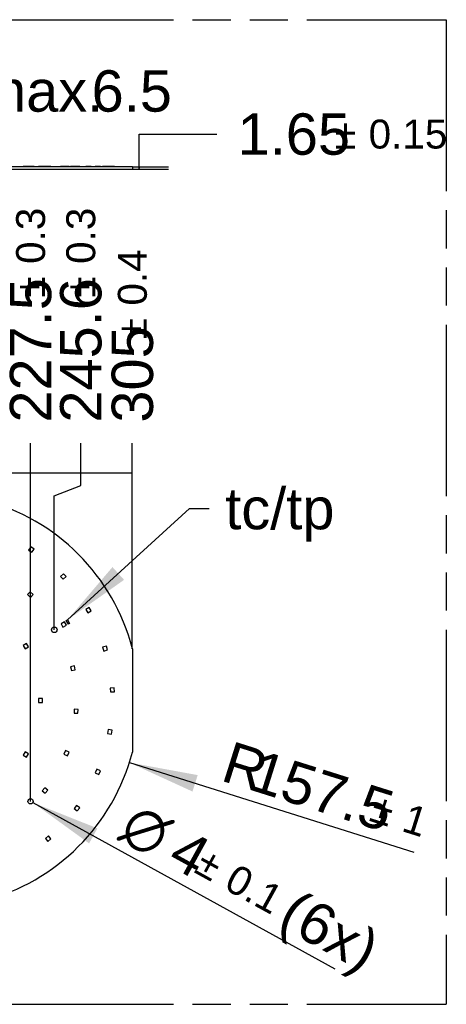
# Model space of a CAD drawing. Header units: millimetres. Extents: x 0 to 210, y 0 to 297.
# Tile 14 of 20: x 128 to 150, y 133 to 183. Entities that reach past the tile are written whole.
import ezdxf

# ---------------------------------------------------------------- set-up
doc = ezdxf.new("R2010")
doc.units = ezdxf.units.MM
doc.header["$LTSCALE"] = 19.36
doc.linetypes.add('PHANTOM', pattern=[0.8, 0.45, -0.05, 0.1, -0.05, 0.1, -0.05])
doc.layers.get('0').update_dxf_attribs({"linetype": 'CONTINUOUS'})
for name, color, linetype in [('DEFAULT_3', 7, 'PHANTOM'), ('Z_DIM_2D', 7, 'CONTINUOUS'), ('Z_NOTICE', 7, 'CONTINUOUS')]:
    doc.layers.add(name, color=color, linetype=linetype)
doc.styles.get("Standard").update_dxf_attribs({"font": 'txt', "width": 0.7})
doc.styles.add('TEXTSTYLE_3', font='helveticaneueltw1g-ltcn.otf')
doc.styles.add('TEXTSTYLE_4', font='gdt', dxfattribs={"width": 0.7})
doc.dimstyles.new('DIMSTYLE_10', dxfattribs={"dimtxt": 2.1, "dimasz": 3.5, "dimexe": 1.5, "dimexo": 0, "dimtad": 1, "dimdec": 3, "dimlfac": 15.00015, "dimdsep": 46, "dimtxsty": 'TEXTSTYLE_3', "dimblk": '_FILLED', "dimblk1": '_FILLED', "dimblk2": '_FILLED', "dimcen": 0.09, "dimclrt": 5, "dimadec": 3, "dimazin": 2, "dimtol": 1, "dimtp": 0.1, "dimtm": 0.1, "dimtfac": 1, "dimtdec": 3, "dimtofl": 0, "dimtmove": 0, "dimatfit": 1, "dimldrblk": '_FILLED', "dimfxl": 0, "dimtolj": 1, "dimarcsym": 0})
doc.dimstyles.new('DIMSTYLE_12', dxfattribs={"dimtxt": 2.1, "dimasz": 3.5, "dimexe": 1.5, "dimexo": 0, "dimgap": 0.525, "dimtad": 0, "dimtih": 1, "dimtoh": 1, "dimlfac": 15.00015, "dimdsep": 46, "dimtxsty": 'TEXTSTYLE_3', "dimblk": '_FILLED', "dimblk1": '_FILLED', "dimblk2": '_FILLED', "dimcen": 0.09, "dimclrt": 5, "dimazin": 2, "dimtol": 1, "dimtp": 0.4, "dimtm": 0.4, "dimtfac": 1, "dimtofl": 0, "dimtmove": 0, "dimatfit": 3, "dimldrblk": '_FILLED', "dimfxl": 0, "dimtolj": 1, "dimarcsym": 0})
doc.dimstyles.new('DIMSTYLE_15', dxfattribs={"dimtxt": 2.1, "dimasz": 3.5, "dimexe": 1.5, "dimexo": 0, "dimgap": 1.05, "dimtad": 1, "dimlfac": 15.00015, "dimdsep": 46, "dimtxsty": 'TEXTSTYLE_3', "dimblk": '_FILLED', "dimblk1": '_FILLED', "dimblk2": '_FILLED', "dimcen": 0.09, "dimclrt": 5, "dimazin": 2, "dimtp": 0.2, "dimtm": 0.2, "dimtfac": 1, "dimtofl": 0, "dimtmove": 0, "dimatfit": 3, "dimldrblk": '_FILLED', "dimfxl": 0, "dimtolj": 1, "dimarcsym": 0})
doc.dimstyles.new('DIMSTYLE_16', dxfattribs={"dimtxt": 2.1, "dimasz": 3.5, "dimexe": 1.5, "dimexo": 0, "dimgap": 1.05, "dimtad": 1, "dimdec": 3, "dimlfac": 15.00015, "dimdsep": 46, "dimtxsty": 'TEXTSTYLE_3', "dimblk": '_FILLED', "dimblk1": '_FILLED', "dimblk2": '_FILLED', "dimcen": 0.09, "dimclrt": 5, "dimadec": 3, "dimazin": 2, "dimtol": 1, "dimtp": 0.15, "dimtm": 0.15, "dimtfac": 1, "dimtdec": 3, "dimtofl": 0, "dimtmove": 0, "dimatfit": 3, "dimldrblk": '_FILLED', "dimfxl": 0, "dimtolj": 1, "dimarcsym": 0})
doc.dimstyles.new('DIMSTYLE_6', dxfattribs={"dimtxt": 2.1, "dimasz": 3.5, "dimexe": 1.5, "dimexo": 0, "dimgap": 0.525, "dimtad": 0, "dimtih": 1, "dimtoh": 1, "dimlfac": 15.00015, "dimdsep": 46, "dimtxsty": 'TEXTSTYLE_3', "dimblk": '_FILLED', "dimblk1": '_FILLED', "dimblk2": '_FILLED', "dimcen": 0.09, "dimclrt": 5, "dimazin": 2, "dimtol": 1, "dimtp": 0.3, "dimtm": 0.3, "dimtfac": 1, "dimtofl": 0, "dimtmove": 0, "dimatfit": 3, "dimldrblk": '_FILLED', "dimfxl": 0, "dimtolj": 1, "dimarcsym": 0})
doc.dimstyles.new('DIMSTYLE_9', dxfattribs={"dimtxt": 2.1, "dimasz": 3.5, "dimexe": 1.5, "dimexo": 0, "dimtad": 1, "dimdec": 3, "dimlfac": 15.00015, "dimdsep": 46, "dimtxsty": 'TEXTSTYLE_3', "dimblk": '_FILLED', "dimblk1": '_FILLED', "dimblk2": '_FILLED', "dimcen": 0.09, "dimclrt": 5, "dimadec": 3, "dimazin": 2, "dimtol": 1, "dimtp": 1, "dimtm": 1, "dimtfac": 1, "dimtdec": 3, "dimtofl": 0, "dimtmove": 0, "dimatfit": 3, "dimldrblk": '_FILLED', "dimfxl": 0, "dimtolj": 1, "dimarcsym": 0})
doc.dimstyles.get("Standard").update_dxf_attribs({"dimtxt": 3.5, "dimasz": 3.5, "dimexe": 1.5, "dimexo": 0, "dimtad": 1, "dimdec": 3, "dimdsep": 46, "dimtxsty": 'Standard', "dimblk": '_FILLED', "dimblk1": '_FILLED', "dimblk2": '_FILLED', "dimcen": 0.09, "dimclrt": 5, "dimadec": 3, "dimazin": 2, "dimtol": 1, "dimtp": 0.001, "dimtm": 0.001, "dimtfac": 1, "dimtdec": 3, "dimtofl": 0, "dimtmove": 0, "dimatfit": 3, "dimldrblk": '_FILLED', "dimfxl": 0, "dimtolj": 1, "dimarcsym": 0})

# ---------------------------------------------------------------- blocks, each defined once
blk = doc.blocks.new('_FILLED')
at = {"color": 0, "linetype": 'ByBlock'}
blk.add_solid([(0, 0), (-1, 0.125), (-1, -0.125)], dxfattribs=at)
blk = doc.blocks.new('*D18')
at = {"layer": 'Z_DIM_2D', "color": 2, "linetype": 'Continuous', "transparency": 16777216}
blk.add_line((134.038, 144.955), (148.484, 140.399), dxfattribs=at)
at = {"layer": 'Z_DIM_2D', "color": 2, "linetype": 'Continuous', "transparency": 16777216, "xscale": 3.5, "yscale": 3.5, "zscale": 3.5, "rotation": 162.4968032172}
blk.add_blockref('_FILLED', (134.038, 144.955), dxfattribs=at)
at = {"layer": 'Z_DIM_2D', "color": 5, "linetype": 'Continuous', "transparency": 16777216}
for s, height, style, p in [('R', 2.1, 'TEXTSTYLE_3', (138.607, 144.064)), ('157.5', 2.1, 'TEXTSTYLE_3', (140.012, 143.621)), ('`', 1.47, 'TEXTSTYLE_4', (146.16, 142.013)), ('1', 1.47, 'TEXTSTYLE_3', (147.795, 141.497))]:
    blk.add_text(s, height=height, rotation=-17.5032, dxfattribs=dict(at, style=style)).set_placement(p)
blk = doc.blocks.new('*D19')
at = {"layer": 'Z_DIM_2D', "color": 2, "linetype": 'Continuous', "transparency": 16777216}
blk.add_line((129.141, 142.922), (144.478, 134.479), dxfattribs=at)
at = {"layer": 'Z_DIM_2D', "color": 2, "linetype": 'Continuous', "transparency": 16777216, "xscale": 3.5, "yscale": 3.5, "zscale": 3.5, "rotation": 151.1684842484}
blk.add_blockref('_FILLED', (129.141, 142.922), dxfattribs=at)
at = {"layer": 'Z_DIM_2D', "color": 5, "linetype": 'Continuous', "transparency": 16777216}
for s, height, style, p in [('n', 2.1, 'TEXTSTYLE_4', (133.431, 141.159)), ('4', 2.1, 'TEXTSTYLE_3', (135.884, 139.809)), ('`', 1.47, 'TEXTSTYLE_4', (137.271, 139.405)), ('0.1', 1.47, 'TEXTSTYLE_3', (138.774, 138.578)), (' (6x)', 2.1, 'TEXTSTYLE_3', (140.784, 137.112))]:
    blk.add_text(s, height=height, rotation=-28.8315, dxfattribs=dict(at, style=style)).set_placement(p)
blk = doc.blocks.new('*D33')
at = {"layer": 'Z_DIM_2D', "color": 2, "linetype": 'Continuous', "transparency": 16777216}
blk.add_line((129.024, 142.986), (129.024, 161.167), dxfattribs=at)
at = {"layer": 'Z_DIM_2D', "color": 5, "linetype": 'Continuous', "transparency": 16777216}
for s, height, style, p in [('0.3', 1.47, 'TEXTSTYLE_3', (129.759, 170.279)), ('227.5', 2.1, 'TEXTSTYLE_3', (130.074, 162.217)), ('`', 1.47, 'TEXTSTYLE_4', (129.759, 168.564))]:
    blk.add_text(s, height=height, rotation=90, dxfattribs=dict(at, style=style)).set_placement(p)
blk = doc.blocks.new('_NONE')
blk = doc.blocks.new('*D34')
at = {"layer": 'Z_DIM_2D', "color": 2, "linetype": 'Continuous', "transparency": 16777216}
for p, q in [((131.572, 159.027), (131.572, 161.167)), ((130.23, 158.495), (131.572, 159.027)), ((130.23, 151.696), (130.23, 158.495))]:
    blk.add_line(p, q, dxfattribs=at)
at = {"layer": 'Z_DIM_2D', "color": 5, "linetype": 'Continuous', "transparency": 16777216}
for s, height, style, p in [('0.3', 1.47, 'TEXTSTYLE_3', (132.307, 170.279)), ('245.6', 2.1, 'TEXTSTYLE_3', (132.622, 162.217)), ('`', 1.47, 'TEXTSTYLE_4', (132.307, 168.564))]:
    blk.add_text(s, height=height, rotation=90, dxfattribs=dict(at, style=style)).set_placement(p)
blk = doc.blocks.new('*D35')
at = {"layer": 'Z_DIM_2D', "color": 2, "linetype": 'Continuous', "transparency": 16777216}
blk.add_line((134.19, 150.737), (134.19, 161.167), dxfattribs=at)
at = {"layer": 'Z_DIM_2D', "color": 5, "linetype": 'Continuous', "transparency": 16777216}
for s, height, style, p in [('0.4', 1.47, 'TEXTSTYLE_3', (134.925, 168.163)), ('`', 1.47, 'TEXTSTYLE_4', (134.925, 166.448)), ('305', 2.1, 'TEXTSTYLE_3', (135.24, 162.217))]:
    blk.add_text(s, height=height, rotation=90, dxfattribs=dict(at, style=style)).set_placement(p)
blk = doc.blocks.new('*D38')
at = {"layer": 'Z_DIM_2D', "color": 2, "linetype": 'Continuous', "transparency": 16777216}
for p, q in [((121.357, 175.297), (121.357, 179.06)), ((121.357, 179.06), (125.307, 179.06)), ((123.657, 175.502), (119.857, 175.502)), ((121.357, 175.502), (121.357, 175.297)), ((121.399, 175.092), (119.857, 175.092)), ((121.357, 175.092), (121.357, 175.297))]:
    blk.add_line(p, q, dxfattribs=at)
at = {"layer": 'Z_DIM_2D', "color": 5, "linetype": 'Continuous', "transparency": 16777216, "style": 'TEXTSTYLE_3'}
for s, p in [('6.5', (132.124, 178.01)), ('max. ', (126.357, 178.01))]:
    blk.add_text(s, height=2.1, dxfattribs=at).set_placement(p)
blk = doc.blocks.new('*D39')
at = {"layer": 'Z_DIM_2D', "color": 2, "linetype": 'Continuous', "transparency": 16777216}
for p, q in [((134.534, 175.147), (134.534, 176.872)), ((134.534, 176.872), (138.484, 176.872)), ((134.19, 175.202), (136.034, 175.202)), ((134.19, 175.092), (136.034, 175.092)), ((134.534, 175.202), (134.534, 175.147)), ((134.534, 175.092), (134.534, 175.147))]:
    blk.add_line(p, q, dxfattribs=at)
at = {"layer": 'Z_DIM_2D', "color": 5, "linetype": 'Continuous', "transparency": 16777216}
for s, height, style, p in [('1.65', 2.1, 'TEXTSTYLE_3', (139.534, 175.822)), ('`', 1.47, 'TEXTSTYLE_4', (144.471, 176.137)), ('0.15', 1.47, 'TEXTSTYLE_3', (146.186, 176.137))]:
    blk.add_text(s, height=height, dxfattribs=dict(at, style=style)).set_placement(p)

msp = doc.modelspace()

# ---------------------------------------------------------------- linework, layer by layer
at = {"color": 7, "linetype": 'Continuous'}
for p, q in [((134.190476, 175.20232), (113.857347, 175.20232)), ((113.857347, 175.092321), (134.190476, 175.092321)), ((128.650401, 175.23712), (129.199991, 175.23712)), ((128.650401, 175.20232), (128.650401, 175.23712)), ((128.823604, 175.23712), (128.823604, 175.20232)), ((128.923603, 175.20232), (128.923603, 175.23712)), ((129.017472, 175.20232), (129.017472, 175.23712)), ((129.153516, 175.23712), (129.153516, 175.20232)), ((129.199991, 175.23712), (129.199991, 175.20232)), ((129.423857, 175.23712), (130.056954, 175.23712)), ((129.423857, 175.20232), (129.423857, 175.23712)), ((129.616656, 175.20232), (129.616656, 175.23712)), ((129.773018, 175.23712), (129.773018, 175.20232)), ((129.77519, 175.20232), (129.77519, 175.23712)), ((129.903747, 175.23712), (129.903747, 175.20232)), ((130.056954, 175.20232), (130.056954, 175.23712)), ((130.550076, 175.23712), (130.980124, 175.23712)), ((130.550076, 175.20232), (130.550076, 175.23712)), ((130.570072, 175.20232), (130.570072, 175.23712)), ((130.670071, 175.20232), (130.670071, 175.23712)), ((130.720895, 175.20232), (130.720895, 175.23712)), ((130.907075, 175.23712), (130.907075, 175.20232)), ((130.980124, 175.20232), (130.980124, 175.23712)), ((130.997932, 175.205653), (130.980124, 175.205653)), ((130.997932, 175.205653), (130.997932, 175.20232)), ((131.053604, 175.23712), (131.517022, 175.23712)), ((131.053604, 175.20232), (131.053604, 175.23712)), ((131.098104, 175.20232), (131.098104, 175.23712)), ((131.229447, 175.20232), (131.229447, 175.23712)), ((131.237172, 175.20232), (131.237172, 175.23712)), ((131.397605, 175.23712), (131.397605, 175.20232)), ((131.517022, 175.20232), (131.517022, 175.23712)), ((131.825797, 175.23712), (132.098999, 175.23712)), ((131.825797, 175.20232), (131.825797, 175.23712)), ((131.925796, 175.20232), (131.925796, 175.23712)), ((132.098999, 175.23712), (132.098999, 175.20232)), ((132.309061, 175.23712), (132.571926, 175.23712)), ((132.309061, 175.20232), (132.309061, 175.23712)), ((132.492695, 175.23712), (132.492695, 175.20232)), ((132.571926, 175.20232), (132.571926, 175.23712)), ((132.681014, 175.23712), (132.929965, 175.23712)), ((132.681014, 175.20232), (132.681014, 175.23712)), ((132.738367, 175.20232), (132.738367, 175.23712)), ((132.929965, 175.23712), (132.929965, 175.20232)), ((132.935401, 175.23712), (133.280606, 175.23712)), ((132.935401, 175.20232), (132.935401, 175.23712)), ((133.132361, 175.23712), (133.132361, 175.20232)), ((133.167088, 175.20232), (133.167088, 175.23712)), ((133.280606, 175.23712), (133.280606, 175.20232)), ((134.190476, 175.20232), (134.190476, 175.092321)), ((129.032901, 155.909285), (128.922991, 155.742196)), ((128.922991, 155.742196), (129.09008, 155.632285)), ((129.199991, 155.799374), (129.032901, 155.909285)), ((129.09008, 155.632285), (129.199991, 155.799374)), ((130.695549, 154.544374), (130.550076, 154.407127)), ((130.832796, 154.398901), (130.695549, 154.544374)), ((130.550076, 154.407127), (130.687323, 154.261654)), ((130.687323, 154.261654), (130.832796, 154.398901)), ((129.006917, 153.629139), (128.870873, 153.48254)), ((129.153516, 153.493095), (129.006917, 153.629139)), ((128.870873, 153.48254), (129.017472, 153.346496)), ((129.017472, 153.346496), (129.153516, 153.493095)), ((131.999, 152.832417), (131.825797, 152.732418)), ((131.825797, 152.732418), (131.925796, 152.559214)), ((131.925796, 152.559214), (132.098999, 152.659213)), ((132.098999, 152.659213), (131.999, 152.832417)), ((130.743275, 152.107424), (130.570072, 152.007425)), ((130.570072, 152.007425), (130.670071, 151.834222)), ((130.843274, 151.934221), (130.743275, 152.107424)), ((130.836418, 152.16903), (130.891266, 152.200696)), ((130.943085, 151.98428), (130.836418, 152.16903)), ((130.891266, 152.200696), (130.997932, 152.015947)), ((130.997932, 152.015947), (130.943085, 151.98428)), ((130.670071, 151.834222), (130.843274, 151.934221)), ((128.823605, 150.999102), (128.650401, 150.899103)), ((128.650401, 150.899103), (128.7504, 150.725899)), ((128.7504, 150.725899), (128.923604, 150.825898)), ((128.923604, 150.825898), (128.823605, 150.999102)), ((132.872612, 150.865687), (132.681014, 150.808334)), ((132.681014, 150.808334), (132.738367, 150.616736)), ((132.738367, 150.616736), (132.929965, 150.674089)), ((132.929965, 150.674089), (132.872612, 150.865687)), ((134.190476, 150.737171), (134.190476, 145.487886)), ((131.248589, 149.86392), (131.053604, 149.819421)), ((131.053604, 149.819421), (131.098104, 149.624436)), ((131.098104, 149.624436), (131.293088, 149.668936)), ((131.293088, 149.668936), (131.248589, 149.86392)), ((133.26897, 148.751504), (133.06931, 148.739868)), ((133.06931, 148.739868), (133.080947, 148.540208)), ((133.080947, 148.540208), (133.280606, 148.551845)), ((133.280606, 148.551845), (133.26897, 148.751504)), ((129.623855, 148.212526), (129.423857, 148.212526)), ((129.423857, 148.212526), (129.423857, 148.012528)), ((129.423857, 148.012528), (129.623855, 148.012528)), ((129.623855, 148.012528), (129.623855, 148.212526)), ((131.244401, 147.671396), (131.229447, 147.471958)), ((131.443839, 147.656442), (131.244401, 147.671396)), ((131.428885, 147.457004), (131.443839, 147.656442)), ((131.229447, 147.471958), (131.428885, 147.457004)), ((132.970128, 146.636721), (132.935401, 146.439761)), ((133.167088, 146.601994), (132.970128, 146.636721)), ((133.132361, 146.405034), (133.167088, 146.601994)), ((132.935401, 146.439761), (133.132361, 146.405034)), ((130.793944, 145.56366), (130.720895, 145.37748)), ((130.980124, 145.490611), (130.793944, 145.56366)), ((128.7504, 145.499154), (128.650401, 145.325951)), ((128.650401, 145.325951), (128.823604, 145.225952)), ((128.923603, 145.399155), (128.7504, 145.499154)), ((128.823604, 145.225952), (128.923603, 145.399155)), ((130.720895, 145.37748), (130.907075, 145.304431)), ((130.907075, 145.304431), (130.980124, 145.490611)), ((132.388292, 144.612535), (132.309061, 144.428901)), ((132.571926, 144.533304), (132.388292, 144.612535)), ((132.492695, 144.34967), (132.571926, 144.533304)), ((132.309061, 144.428901), (132.492695, 144.34967)), ((129.741356, 143.680722), (129.616656, 143.52436)), ((129.616656, 143.52436), (129.773018, 143.39966)), ((129.897718, 143.556022), (129.741356, 143.680722)), ((129.773018, 143.39966), (129.897718, 143.556022)), ((131.356589, 142.779175), (131.237172, 142.618741)), ((131.237172, 142.618741), (131.397605, 142.499324)), ((131.517022, 142.659758), (131.356589, 142.779175)), ((131.397605, 142.499324), (131.517022, 142.659758)), ((129.928398, 141.231406), (129.77519, 141.10285)), ((129.77519, 141.10285), (129.903747, 140.949642)), ((129.903747, 140.949642), (130.056954, 141.078199)), ((130.056954, 141.078199), (129.928398, 141.231406))]:
    msp.add_line(p, q, dxfattribs=at)
for centre, radius in [((130.230365, 151.695826), 0.143332), ((129.023861, 142.985913), 0.133332)]:
    msp.add_circle(centre, radius, dxfattribs=at)
for centre, start, end in [((124.023912, 148.112529), 14.4756452, 75.5243548), ((124.023912, 148.112528), 284.4756452, 345.5243548)]:
    msp.add_arc(centre, 10.499894, start, end, dxfattribs=at)
at = {"layer": 'DEFAULT_3', "color": 91, "linetype": 'PHANTOM', "true_color": 0x80ff80}
for p, q in [((50.128636, 182.68), (150.128636, 182.68)), ((150.128636, 182.68), (150.128636, 132.68)), ((50.128636, 132.68), (150.128636, 132.68))]:
    msp.add_line(p, q, dxfattribs=at)
at = {"layer": 'Z_DIM_2D', "color": 2, "linetype": 'Continuous'}
msp.add_line((113.857347, 159.666973), (134.190476, 159.666973), dxfattribs=at)

# ---------------------------------------------------------------- texts
at = {"layer": 'Z_NOTICE', "color": 5, "linetype": 'Continuous', "style": 'TEXTSTYLE_3'}
msp.add_text(' tc/tp', height=2.1, dxfattribs=at).set_placement((138.092912, 156.802465))

# ---------------------------------------------------------------- dimensions: what is measured, and where the dimension line sits
at = {"layer": 'Z_DIM_2D', "color": 2, "linetype": 'Continuous'}
dim = msp.add_linear_dim(base=(121.35699, 175.502317), p1=(119.85699, 175.092321), p2=(123.657248, 175.502317), angle=90, text='max. <>', dimstyle='DIMSTYLE_15', override={"dimtad": 0, "dimtih": 1, "dimtoh": 1, "dimblk1": 'NONE', "dimblk2": 'NONE', "dimsah": 1}, dxfattribs=at)
dim.commit()
dim.dimension.update_dxf_attribs({"geometry": '*D38', "text_midpoint": (131.003632, 179.059708), "dimtype": 160})
dim = msp.add_linear_dim(base=(134.534218, 175.092321), p1=(136.034218, 175.20232), p2=(136.034218, 175.092321), angle=270, dimstyle='DIMSTYLE_16', override={"dimtad": 0, "dimtih": 1, "dimtoh": 1, "dimblk1": 'NONE', "dimblk2": 'NONE', "dimsah": 1}, dxfattribs=at)
dim.commit()
dim.dimension.update_dxf_attribs({"geometry": '*D39', "text_midpoint": (144.5878, 176.872486), "dimtype": 160})
for feature_location, offset, origin, dimstyle, picture, middle in [((129.023861, 142.985913), (0, 18.18106), (113.857347, 142.985913), 'DIMSTYLE_6', '*D33', (129.023861, 167.482122)), ((130.230365, 151.695826), (1.341554, 9.471147), (113.857347, 151.695826), 'DIMSTYLE_6', '*D34', (131.571919, 167.482122)), ((134.190476, 150.737171), (0, 10.429802), (113.857347, 150.737171), 'DIMSTYLE_12', '*D35', (134.190476, 166.424286))]:
    dim = msp.add_ordinate_dim(feature_location=feature_location, offset=offset, dtype=1, origin=origin, dimstyle=dimstyle, override={"dimblk1": 'NONE', "dimsah": 1}, dxfattribs=at)
    dim.commit()
    dim.dimension.update_dxf_attribs({"geometry": picture, "text_midpoint": middle})
dim = msp.add_radius_dim(center=(124.023912, 148.112528), mpoint=(134.037662, 144.95459), text='R<>', dimstyle='DIMSTYLE_9', override={"dimpost": '<>'}, dxfattribs=at)
dim.commit()
dim.dimension.update_dxf_attribs({"geometry": '*D18', "text_midpoint": (143.892771, 143.633413), "dimtype": 164})
dim = msp.add_diameter_dim_2p(p1=(129.140665, 142.921615), p2=(128.907057, 143.05021), text='%%c<> (6x)', dimstyle='DIMSTYLE_10', override={"dimpost": '<>'}, dxfattribs=at)
dim.commit()
dim.dimension.update_dxf_attribs({"geometry": '*D19', "text_midpoint": (139.587401, 138.968848), "dimtype": 163})

# ---------------------------------------------------------------- leaders
at = {"layer": 'Z_NOTICE', "color": 2, "linetype": 'Continuous'}
msp.add_leader([(130.892296, 152.198913), (137.084486, 157.852465), (138.092912, 157.852465)], dimstyle='Standard', override={"dimtad": 0}, dxfattribs=at)

doc.saveas('drawing.dxf')
